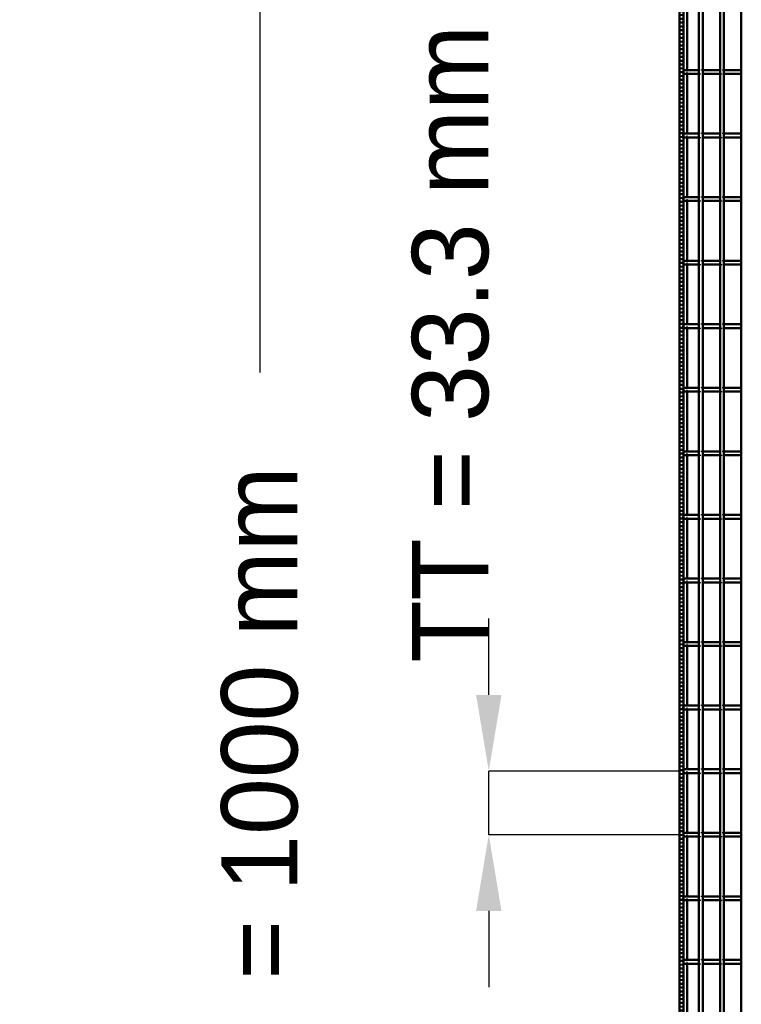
# Model space of a CAD drawing. Header units: millimetres. Extents: x -846 to 505, y -500 to 878.
# Tile 6 of 29: x -846 to -468, y -122 to 394. Entities that reach past the tile are written whole.
import ezdxf

# ---------------------------------------------------------------- set-up
doc = ezdxf.new("R2010")
doc.units = ezdxf.units.MM
doc.linetypes.add('Dashed', pattern=[2, 1, -1])
for name, color, linetype, lineweight in [('2d ConnectionPoints', 7, 'Continuous', 50), ('AM_0', 7, 'Continuous', 50), ('AM_5', 3, 'Continuous', 25), ('AM_9', 6, 'Dashed', 25)]:
    doc.layers.add(name, color=color, linetype=linetype, lineweight=lineweight)
doc.dimstyles.new('ISO-25', dxfattribs={"dimtxt": 2.5, "dimasz": 2.5, "dimexe": 1.25, "dimexo": 0.625, "dimtad": 1, "dimtxsty": 'Standard', "dimcen": 2.5, "dimadec": 0, "dimazin": 0, "dimtfac": 1, "dimtmove": 0, "dimatfit": 3, "dimfxl": 1, "dimarcsym": 0})

# ---------------------------------------------------------------- blocks, each defined once
blk = doc.blocks.new('3_dw2qz2uacwi6f8puypmwttzic________0_in_LPP2303311211100010003500_4')
at = {"layer": 'AM_0'}
for p, q in [((-489.84, -498), (-489.84, 498)), ((-487.84, -498), (-487.84, 498))]:
    blk.add_line(p, q, dxfattribs=at)
blk = doc.blocks.new('4_2wz9zsakbu7r96psw9k8ocxic________0_in_LPP2303311211100010003500_4')
at = {"layer": 'AM_0'}
for p, q in [((-478.73, -498), (-478.73, 498)), ((-476.73, -498), (-476.73, 498))]:
    blk.add_line(p, q, dxfattribs=at)
blk = doc.blocks.new('5_rg7ljwkt4nlfzlhbtsbltk99h________0_in_LPP2303311211100010003500_4')
at = {"layer": 'AM_0'}
blk.add_line((-467.62, -498), (-467.62, 498), dxfattribs=at)
blk = doc.blocks.new('104_7amzu1m3xnb4swx32s1x4mi5h________0_in_LPP2303311211100010003500_4')
at = {"layer": 'AM_0'}
for p, q in [((-489.84, -98.99), (-498, -98.99)), ((-498, -98.99), (-498, -100.99)), ((-489.84, -100.99), (-498, -100.99)), ((-489.84, -98.99), (-489.84, -100.99)), ((-478.73, -98.99), (-487.84, -98.99)), ((-487.84, -100.99), (-487.84, -98.99)), ((-478.73, -100.99), (-487.84, -100.99)), ((-478.73, -98.99), (-478.73, -100.99)), ((-467.62, -98.99), (-476.73, -98.99)), ((-476.73, -100.99), (-476.73, -98.99)), ((-467.62, -100.99), (-476.73, -100.99)), ((-467.62, -98.99), (-467.62, -100.99))]:
    blk.add_line(p, q, dxfattribs=at)
at = {"layer": 'AM_9'}
for p, q in [((-487.84, -98.99), (-489.84, -98.99)), ((-489.84, -100.99), (-487.84, -100.99)), ((-476.73, -98.99), (-478.73, -98.99)), ((-478.73, -100.99), (-476.73, -100.99))]:
    blk.add_line(p, q, dxfattribs=at)
blk = doc.blocks.new('105_kfafnglgqxrroklunpm0ur5gr________0_in_LPP2303311211100010003500_4')
at = {"layer": 'AM_0'}
for p, q in [((-489.84, -65.66), (-498, -65.66)), ((-498, -65.66), (-498, -67.66)), ((-489.84, -65.66), (-489.84, -67.66)), ((-478.73, -65.66), (-487.84, -65.66)), ((-487.84, -67.66), (-487.84, -65.66)), ((-478.73, -65.66), (-478.73, -67.66)), ((-467.62, -65.66), (-476.73, -65.66)), ((-476.73, -67.66), (-476.73, -65.66)), ((-467.62, -65.66), (-467.62, -67.66)), ((-489.84, -67.66), (-498, -67.66)), ((-478.73, -67.66), (-487.84, -67.66)), ((-467.62, -67.66), (-476.73, -67.66))]:
    blk.add_line(p, q, dxfattribs=at)
at = {"layer": 'AM_9'}
for p, q in [((-487.84, -65.66), (-489.84, -65.66)), ((-476.73, -65.66), (-478.73, -65.66)), ((-489.84, -67.66), (-487.84, -67.66)), ((-478.73, -67.66), (-476.73, -67.66))]:
    blk.add_line(p, q, dxfattribs=at)
blk = doc.blocks.new('106_xyin36trg6e2sb3chb8lqlqci________0_in_LPP2303311211100010003500_4')
at = {"layer": 'AM_0'}
for p, q in [((-489.84, -32.33), (-498, -32.33)), ((-498, -32.33), (-498, -34.33)), ((-489.84, -34.33), (-498, -34.33)), ((-489.84, -32.33), (-489.84, -34.33)), ((-478.73, -32.33), (-487.84, -32.33)), ((-487.84, -34.33), (-487.84, -32.33)), ((-478.73, -34.33), (-487.84, -34.33)), ((-478.73, -32.33), (-478.73, -34.33)), ((-467.62, -32.33), (-476.73, -32.33)), ((-476.73, -34.33), (-476.73, -32.33)), ((-467.62, -34.33), (-476.73, -34.33)), ((-467.62, -32.33), (-467.62, -34.33))]:
    blk.add_line(p, q, dxfattribs=at)
at = {"layer": 'AM_9'}
for p, q in [((-487.84, -32.33), (-489.84, -32.33)), ((-489.84, -34.33), (-487.84, -34.33)), ((-476.73, -32.33), (-478.73, -32.33)), ((-478.73, -34.33), (-476.73, -34.33))]:
    blk.add_line(p, q, dxfattribs=at)
blk = doc.blocks.new('107_ctmibazreewmvwwbcg3tkwaqx________0_in_LPP2303311211100010003500_4')
at = {"layer": 'AM_0'}
for p, q in [((-489.84, 1), (-498, 1)), ((-498, 1), (-498, -1)), ((-489.84, 1), (-489.84, -1)), ((-478.73, 1), (-487.84, 1)), ((-487.84, -1), (-487.84, 1)), ((-478.73, 1), (-478.73, -1)), ((-467.62, 1), (-476.73, 1)), ((-476.73, -1), (-476.73, 1)), ((-467.62, 1), (-467.62, -1)), ((-489.84, -1), (-498, -1)), ((-478.73, -1), (-487.84, -1)), ((-467.62, -1), (-476.73, -1))]:
    blk.add_line(p, q, dxfattribs=at)
at = {"layer": 'AM_9'}
for p, q in [((-487.84, 1), (-489.84, 1)), ((-476.73, 1), (-478.73, 1)), ((-489.84, -1), (-487.84, -1)), ((-478.73, -1), (-476.73, -1))]:
    blk.add_line(p, q, dxfattribs=at)
blk = doc.blocks.new('108_ufassov91dm57p0srrhhei6gs________0_in_LPP2303311211100010003500_4')
at = {"layer": 'AM_0'}
for p, q in [((-489.84, 34.33), (-498, 34.33)), ((-498, 34.33), (-498, 32.33)), ((-489.84, 32.33), (-498, 32.33)), ((-489.84, 34.33), (-489.84, 32.33)), ((-478.73, 34.33), (-487.84, 34.33)), ((-487.84, 32.33), (-487.84, 34.33)), ((-478.73, 32.33), (-487.84, 32.33)), ((-478.73, 34.33), (-478.73, 32.33)), ((-467.62, 34.33), (-476.73, 34.33)), ((-476.73, 32.33), (-476.73, 34.33)), ((-467.62, 32.33), (-476.73, 32.33)), ((-467.62, 34.33), (-467.62, 32.33))]:
    blk.add_line(p, q, dxfattribs=at)
at = {"layer": 'AM_9'}
for p, q in [((-487.84, 34.33), (-489.84, 34.33)), ((-489.84, 32.33), (-487.84, 32.33)), ((-476.73, 34.33), (-478.73, 34.33)), ((-478.73, 32.33), (-476.73, 32.33))]:
    blk.add_line(p, q, dxfattribs=at)
blk = doc.blocks.new('109_i5r0dbpdjasxjxstmkqos758q________0_in_LPP2303311211100010003500_4')
at = {"layer": 'AM_0'}
for p, q in [((-489.84, 67.66), (-498, 67.66)), ((-498, 67.66), (-498, 65.66)), ((-489.84, 67.66), (-489.84, 65.66)), ((-478.73, 67.66), (-487.84, 67.66)), ((-487.84, 65.66), (-487.84, 67.66)), ((-478.73, 67.66), (-478.73, 65.66)), ((-467.62, 67.66), (-476.73, 67.66)), ((-476.73, 65.66), (-476.73, 67.66)), ((-467.62, 67.66), (-467.62, 65.66)), ((-489.84, 65.66), (-498, 65.66)), ((-478.73, 65.66), (-487.84, 65.66)), ((-467.62, 65.66), (-476.73, 65.66))]:
    blk.add_line(p, q, dxfattribs=at)
at = {"layer": 'AM_9'}
for p, q in [((-487.84, 67.66), (-489.84, 67.66)), ((-476.73, 67.66), (-478.73, 67.66)), ((-489.84, 65.66), (-487.84, 65.66)), ((-478.73, 65.66), (-476.73, 65.66))]:
    blk.add_line(p, q, dxfattribs=at)
blk = doc.blocks.new('110_y7f78ol85oky6yw2w7hoess9m________0_in_LPP2303311211100010003500_4')
at = {"layer": 'AM_0'}
for p, q in [((-489.84, 100.99), (-498, 100.99)), ((-498, 100.99), (-498, 98.99)), ((-489.84, 98.99), (-498, 98.99)), ((-489.84, 100.99), (-489.84, 98.99)), ((-478.73, 100.99), (-487.84, 100.99)), ((-487.84, 98.99), (-487.84, 100.99)), ((-478.73, 98.99), (-487.84, 98.99)), ((-478.73, 100.99), (-478.73, 98.99)), ((-467.62, 100.99), (-476.73, 100.99)), ((-476.73, 98.99), (-476.73, 100.99)), ((-467.62, 98.99), (-476.73, 98.99)), ((-467.62, 100.99), (-467.62, 98.99))]:
    blk.add_line(p, q, dxfattribs=at)
at = {"layer": 'AM_9'}
for p, q in [((-487.84, 100.99), (-489.84, 100.99)), ((-489.84, 98.99), (-487.84, 98.99)), ((-476.73, 100.99), (-478.73, 100.99)), ((-478.73, 98.99), (-476.73, 98.99))]:
    blk.add_line(p, q, dxfattribs=at)
blk = doc.blocks.new('111_x3lxy61cz24ofrzp417e9ckja________0_in_LPP2303311211100010003500_4')
at = {"layer": 'AM_0'}
for p, q in [((-489.84, 134.32), (-498, 134.32)), ((-498, 134.32), (-498, 132.32)), ((-489.84, 134.32), (-489.84, 132.32)), ((-478.73, 134.32), (-487.84, 134.32)), ((-487.84, 132.32), (-487.84, 134.32)), ((-478.73, 134.32), (-478.73, 132.32)), ((-467.62, 134.32), (-476.73, 134.32)), ((-476.73, 132.32), (-476.73, 134.32)), ((-467.62, 134.32), (-467.62, 132.32)), ((-489.84, 132.32), (-498, 132.32)), ((-478.73, 132.32), (-487.84, 132.32)), ((-467.62, 132.32), (-476.73, 132.32))]:
    blk.add_line(p, q, dxfattribs=at)
at = {"layer": 'AM_9'}
for p, q in [((-487.84, 134.32), (-489.84, 134.32)), ((-476.73, 134.32), (-478.73, 134.32)), ((-489.84, 132.32), (-487.84, 132.32)), ((-478.73, 132.32), (-476.73, 132.32))]:
    blk.add_line(p, q, dxfattribs=at)
blk = doc.blocks.new('112_u2m5a2ijlvs9r04nupip00uob________0_in_LPP2303311211100010003500_4')
at = {"layer": 'AM_0'}
for p, q in [((-489.84, 167.65), (-498, 167.65)), ((-498, 167.65), (-498, 165.65)), ((-489.84, 165.65), (-498, 165.65)), ((-489.84, 167.65), (-489.84, 165.65)), ((-478.73, 167.65), (-487.84, 167.65)), ((-487.84, 165.65), (-487.84, 167.65)), ((-478.73, 165.65), (-487.84, 165.65)), ((-478.73, 167.65), (-478.73, 165.65)), ((-467.62, 167.65), (-476.73, 167.65)), ((-476.73, 165.65), (-476.73, 167.65)), ((-467.62, 165.65), (-476.73, 165.65)), ((-467.62, 167.65), (-467.62, 165.65))]:
    blk.add_line(p, q, dxfattribs=at)
at = {"layer": 'AM_9'}
for p, q in [((-487.84, 167.65), (-489.84, 167.65)), ((-489.84, 165.65), (-487.84, 165.65)), ((-476.73, 167.65), (-478.73, 167.65)), ((-478.73, 165.65), (-476.73, 165.65))]:
    blk.add_line(p, q, dxfattribs=at)
blk = doc.blocks.new('113_zdldmw0qd5jm7u5vrt7y1lgli________0_in_LPP2303311211100010003500_4')
at = {"layer": 'AM_0'}
for p, q in [((-489.84, 200.98), (-498, 200.98)), ((-498, 200.98), (-498, 198.98)), ((-489.84, 198.98), (-498, 198.98)), ((-489.84, 200.98), (-489.84, 198.98)), ((-478.73, 200.98), (-487.84, 200.98)), ((-487.84, 198.98), (-487.84, 200.98)), ((-478.73, 198.98), (-487.84, 198.98)), ((-478.73, 200.98), (-478.73, 198.98)), ((-467.62, 200.98), (-476.73, 200.98)), ((-476.73, 198.98), (-476.73, 200.98)), ((-467.62, 198.98), (-476.73, 198.98)), ((-467.62, 200.98), (-467.62, 198.98))]:
    blk.add_line(p, q, dxfattribs=at)
at = {"layer": 'AM_9'}
for p, q in [((-487.84, 200.98), (-489.84, 200.98)), ((-489.84, 198.98), (-487.84, 198.98)), ((-476.73, 200.98), (-478.73, 200.98)), ((-478.73, 198.98), (-476.73, 198.98))]:
    blk.add_line(p, q, dxfattribs=at)
blk = doc.blocks.new('114_xg898jc3u61giyjoyg3agmkhc________0_in_LPP2303311211100010003500_4')
at = {"layer": 'AM_0'}
for p, q in [((-489.84, 234.31), (-498, 234.31)), ((-498, 234.31), (-498, 232.31)), ((-489.84, 234.31), (-489.84, 232.31)), ((-478.73, 234.31), (-487.84, 234.31)), ((-487.84, 232.31), (-487.84, 234.31)), ((-478.73, 234.31), (-478.73, 232.31)), ((-467.62, 234.31), (-476.73, 234.31)), ((-476.73, 232.31), (-476.73, 234.31)), ((-467.62, 234.31), (-467.62, 232.31)), ((-489.84, 232.31), (-498, 232.31)), ((-478.73, 232.31), (-487.84, 232.31)), ((-467.62, 232.31), (-476.73, 232.31))]:
    blk.add_line(p, q, dxfattribs=at)
at = {"layer": 'AM_9'}
for p, q in [((-487.84, 234.31), (-489.84, 234.31)), ((-476.73, 234.31), (-478.73, 234.31)), ((-489.84, 232.31), (-487.84, 232.31)), ((-478.73, 232.31), (-476.73, 232.31))]:
    blk.add_line(p, q, dxfattribs=at)
blk = doc.blocks.new('115_3nxnohu904dticbh36j5v572l________0_in_LPP2303311211100010003500_4')
at = {"layer": 'AM_0'}
for p, q in [((-489.84, 267.64), (-498, 267.64)), ((-498, 267.64), (-498, 265.64)), ((-489.84, 265.64), (-498, 265.64)), ((-489.84, 267.64), (-489.84, 265.64)), ((-478.73, 267.64), (-487.84, 267.64)), ((-487.84, 265.64), (-487.84, 267.64)), ((-478.73, 265.64), (-487.84, 265.64)), ((-478.73, 267.64), (-478.73, 265.64)), ((-467.62, 267.64), (-476.73, 267.64)), ((-476.73, 265.64), (-476.73, 267.64)), ((-467.62, 265.64), (-476.73, 265.64)), ((-467.62, 267.64), (-467.62, 265.64))]:
    blk.add_line(p, q, dxfattribs=at)
at = {"layer": 'AM_9'}
for p, q in [((-487.84, 267.64), (-489.84, 267.64)), ((-489.84, 265.64), (-487.84, 265.64)), ((-476.73, 267.64), (-478.73, 267.64)), ((-478.73, 265.64), (-476.73, 265.64))]:
    blk.add_line(p, q, dxfattribs=at)
blk = doc.blocks.new('116_w6jrhr37w5dnosog7yamyfcmc________0_in_LPP2303311211100010003500_4')
at = {"layer": 'AM_0'}
for p, q in [((-489.84, 300.97), (-498, 300.97)), ((-498, 300.97), (-498, 298.97)), ((-489.84, 300.97), (-489.84, 298.97)), ((-478.73, 300.97), (-487.84, 300.97)), ((-487.84, 298.97), (-487.84, 300.97)), ((-478.73, 300.97), (-478.73, 298.97)), ((-467.62, 300.97), (-476.73, 300.97)), ((-476.73, 298.97), (-476.73, 300.97)), ((-467.62, 300.97), (-467.62, 298.97)), ((-489.84, 298.97), (-498, 298.97)), ((-478.73, 298.97), (-487.84, 298.97)), ((-467.62, 298.97), (-476.73, 298.97))]:
    blk.add_line(p, q, dxfattribs=at)
at = {"layer": 'AM_9'}
for p, q in [((-487.84, 300.97), (-489.84, 300.97)), ((-476.73, 300.97), (-478.73, 300.97)), ((-489.84, 298.97), (-487.84, 298.97)), ((-478.73, 298.97), (-476.73, 298.97))]:
    blk.add_line(p, q, dxfattribs=at)
blk = doc.blocks.new('117_3a09ifra2nvor019tb3ptdjfj________0_in_LPP2303311211100010003500_4')
at = {"layer": 'AM_0'}
for p, q in [((-489.84, 334.3), (-498, 334.3)), ((-498, 334.3), (-498, 332.3)), ((-489.84, 332.3), (-498, 332.3)), ((-489.84, 334.3), (-489.84, 332.3)), ((-478.73, 334.3), (-487.84, 334.3)), ((-487.84, 332.3), (-487.84, 334.3)), ((-478.73, 332.3), (-487.84, 332.3)), ((-478.73, 334.3), (-478.73, 332.3)), ((-467.62, 334.3), (-476.73, 334.3)), ((-476.73, 332.3), (-476.73, 334.3)), ((-467.62, 332.3), (-476.73, 332.3)), ((-467.62, 334.3), (-467.62, 332.3))]:
    blk.add_line(p, q, dxfattribs=at)
at = {"layer": 'AM_9'}
for p, q in [((-487.84, 334.3), (-489.84, 334.3)), ((-489.84, 332.3), (-487.84, 332.3)), ((-476.73, 334.3), (-478.73, 334.3)), ((-478.73, 332.3), (-476.73, 332.3))]:
    blk.add_line(p, q, dxfattribs=at)
blk = doc.blocks.new('118_igan9y51dislqag84a8tytpzh________0_in_LPP2303311211100010003500_4')
at = {"layer": 'AM_0'}
for p, q in [((-489.84, 367.63), (-498, 367.63)), ((-498, 367.63), (-498, 365.63)), ((-489.84, 367.63), (-489.84, 365.63)), ((-478.73, 367.63), (-487.84, 367.63)), ((-487.84, 365.63), (-487.84, 367.63)), ((-478.73, 367.63), (-478.73, 365.63)), ((-467.62, 367.63), (-476.73, 367.63)), ((-476.73, 365.63), (-476.73, 367.63)), ((-467.62, 367.63), (-467.62, 365.63)), ((-489.84, 365.63), (-498, 365.63)), ((-478.73, 365.63), (-487.84, 365.63)), ((-467.62, 365.63), (-476.73, 365.63))]:
    blk.add_line(p, q, dxfattribs=at)
at = {"layer": 'AM_9'}
for p, q in [((-487.84, 367.63), (-489.84, 367.63)), ((-476.73, 367.63), (-478.73, 367.63)), ((-489.84, 365.63), (-487.84, 365.63)), ((-478.73, 365.63), (-476.73, 365.63))]:
    blk.add_line(p, q, dxfattribs=at)
blk = doc.blocks.new('122_9eeshpo7fplfs1oukxgqei9xg________0_in_LPP2303311211100010003500_4')
at = {"layer": 'AM_0'}
for p, q in [((-500, -498), (-500, 498)), ((-498, -498), (-498, 498)), ((-496.05, 367.63), (-496.05, 398.96)), ((-496.05, 334.3), (-496.05, 365.63)), ((-496.05, 300.97), (-496.05, 332.3)), ((-496.05, 267.64), (-496.05, 298.97)), ((-496.05, 234.31), (-496.05, 265.64)), ((-496.05, 200.98), (-496.05, 232.31)), ((-496.05, 167.65), (-496.05, 198.98)), ((-496.05, 134.32), (-496.05, 165.65)), ((-496.05, 100.99), (-496.05, 132.32)), ((-496.05, 67.66), (-496.05, 98.99)), ((-496.05, 34.33), (-496.05, 65.66)), ((-496.05, 1), (-496.05, 32.33)), ((-496.05, -32.33), (-496.05, -1)), ((-496.05, -65.66), (-496.05, -34.33)), ((-496.05, -98.99), (-496.05, -67.66)), ((-496.05, -132.32), (-496.05, -100.99))]:
    blk.add_line(p, q, dxfattribs=at)
at = {"layer": 'AM_9'}
for p, q in [((-498.99, -498), (-498.99, 498)), ((-498.55, -498), (-498.55, 498)), ((-496.05, 365.63), (-496.05, 367.63)), ((-496.05, 332.3), (-496.05, 334.3)), ((-496.05, 298.97), (-496.05, 300.97)), ((-496.05, 265.64), (-496.05, 267.64)), ((-496.05, 232.31), (-496.05, 234.31)), ((-496.05, 198.98), (-496.05, 200.98)), ((-496.05, 165.65), (-496.05, 167.65)), ((-496.05, 132.32), (-496.05, 134.32)), ((-496.05, 98.99), (-496.05, 100.99)), ((-496.05, 65.66), (-496.05, 67.66)), ((-496.05, 32.33), (-496.05, 34.33)), ((-496.05, -1), (-496.05, 1)), ((-496.05, -34.33), (-496.05, -32.33)), ((-496.05, -67.66), (-496.05, -65.66)), ((-496.05, -100.99), (-496.05, -98.99))]:
    blk.add_line(p, q, dxfattribs=at)
blk = doc.blocks.new('*D125')
at = {"layer": 'AM_5', "color": 0, "lineweight": -2}
for p, q in [((-500, 500), (-720, 500)), ((-720, 460), (-720, 208.94)), ((-720, -460), (-720, -208.94)), ((-500, -500), (-720, -500))]:
    blk.add_line(p, q, dxfattribs=at)
at = {"layer": 'AM_5', "color": 0}
for points in [[(-713.33, 460), (-726.67, 460), (-720, 500)], [(-726.67, -460), (-713.33, -460), (-720, -500)]]:
    blk.add_solid(points, dxfattribs=at)
at = {"layer": 'Defpoints', "color": 0}
for p in [(-500, 500), (-720, -500), (-500, -500)]:
    blk.add_point(p, dxfattribs=at)
at = {"layer": 'AM_5', "color": 0, "insert": (-720, 0), "char_height": 40, "attachment_point": 5, "rotation": 90}
blk.add_mtext('B = 1000 mm', dxfattribs=at)
blk = doc.blocks.new('*D126')
at = {"layer": 'AM_5', "color": 0, "lineweight": -2}
for p, q in [((-600, 40), (-600, 80)), ((-500, 0), (-600, 0)), ((-600, -33.33), (-600, 0)), ((-500, -33.33), (-600, -33.33)), ((-600, -73.33), (-600, -113.33))]:
    blk.add_line(p, q, dxfattribs=at)
at = {"layer": 'AM_5', "color": 0}
for points in [[(-606.67, 40), (-593.33, 40), (-600, 0)], [(-593.33, -73.33), (-606.67, -73.33), (-600, -33.33)]]:
    blk.add_solid(points, dxfattribs=at)
at = {"layer": 'Defpoints', "color": 0}
for p in [(-600, 0), (-500, 0), (-500, -33.33)]:
    blk.add_point(p, dxfattribs=at)
at = {"layer": 'AM_5', "color": 0, "insert": (-620, 224), "char_height": 40, "attachment_point": 5, "rotation": 90}
blk.add_mtext('TT = 33.3 mm', dxfattribs=at)

msp = doc.modelspace()

# ---------------------------------------------------------------- linework, layer by layer
at = {"layer": '2d ConnectionPoints'}
for p in [(-498, 366.63), (-498, 366.63), (-498, 333.3), (-498, 333.3), (-498, 299.97), (-498, 299.97), (-498, 266.64), (-498, 266.64), (-498, 233.31), (-498, 233.31), (-498, 199.98), (-498, 199.98), (-498, 166.65), (-498, 166.65), (-498, 133.32), (-498, 133.32), (-498, 99.99), (-498, 99.99), (-498, 66.66), (-498, 66.66), (-498, 33.33), (-498, 33.33), (-498, 0), (-498, 0), (-498, -33.33), (-498, -33.33), (-498, -66.66), (-498, -66.66), (-498, -99.99), (-498, -99.99)]:
    msp.add_point(p, dxfattribs=at)

# ---------------------------------------------------------------- block references
for name in ['122_9eeshpo7fplfs1oukxgqei9xg________0_in_LPP2303311211100010003500_4', '3_dw2qz2uacwi6f8puypmwttzic________0_in_LPP2303311211100010003500_4', '4_2wz9zsakbu7r96psw9k8ocxic________0_in_LPP2303311211100010003500_4', '5_rg7ljwkt4nlfzlhbtsbltk99h________0_in_LPP2303311211100010003500_4', '118_igan9y51dislqag84a8tytpzh________0_in_LPP2303311211100010003500_4', '117_3a09ifra2nvor019tb3ptdjfj________0_in_LPP2303311211100010003500_4', '116_w6jrhr37w5dnosog7yamyfcmc________0_in_LPP2303311211100010003500_4', '115_3nxnohu904dticbh36j5v572l________0_in_LPP2303311211100010003500_4', '114_xg898jc3u61giyjoyg3agmkhc________0_in_LPP2303311211100010003500_4', '113_zdldmw0qd5jm7u5vrt7y1lgli________0_in_LPP2303311211100010003500_4', '112_u2m5a2ijlvs9r04nupip00uob________0_in_LPP2303311211100010003500_4', '111_x3lxy61cz24ofrzp417e9ckja________0_in_LPP2303311211100010003500_4', '110_y7f78ol85oky6yw2w7hoess9m________0_in_LPP2303311211100010003500_4', '109_i5r0dbpdjasxjxstmkqos758q________0_in_LPP2303311211100010003500_4', '108_ufassov91dm57p0srrhhei6gs________0_in_LPP2303311211100010003500_4', '107_ctmibazreewmvwwbcg3tkwaqx________0_in_LPP2303311211100010003500_4', '106_xyin36trg6e2sb3chb8lqlqci________0_in_LPP2303311211100010003500_4', '105_kfafnglgqxrroklunpm0ur5gr________0_in_LPP2303311211100010003500_4', '104_7amzu1m3xnb4swx32s1x4mi5h________0_in_LPP2303311211100010003500_4']:
    msp.add_blockref(name, (0, 0))

# ---------------------------------------------------------------- dimensions: what is measured, and where the dimension line sits
at = {"layer": 'AM_5'}
for base, p1, p2, text, picture, middle in [((-720, -500), (-500, 500), (-500, -500), 'B = 1000 mm', '*D125', (-720, 0)), ((-600, 0), (-500, -33.33), (-500, 0), 'TT = 33.3 mm', '*D126', (-620, 224))]:
    dim = msp.add_linear_dim(base=base, p1=p1, p2=p2, angle=90, text=text, dimstyle='ISO-25', override={"dimtxt": 40, "dimasz": 40, "dimexe": 0, "dimexo": 0, "dimgap": 12}, dxfattribs=at)
    dim.commit()
    dim.dimension.update_dxf_attribs({"geometry": picture, "text_midpoint": middle, "dimtype": 160, "text_rotation": 90})

doc.saveas('drawing.dxf')
